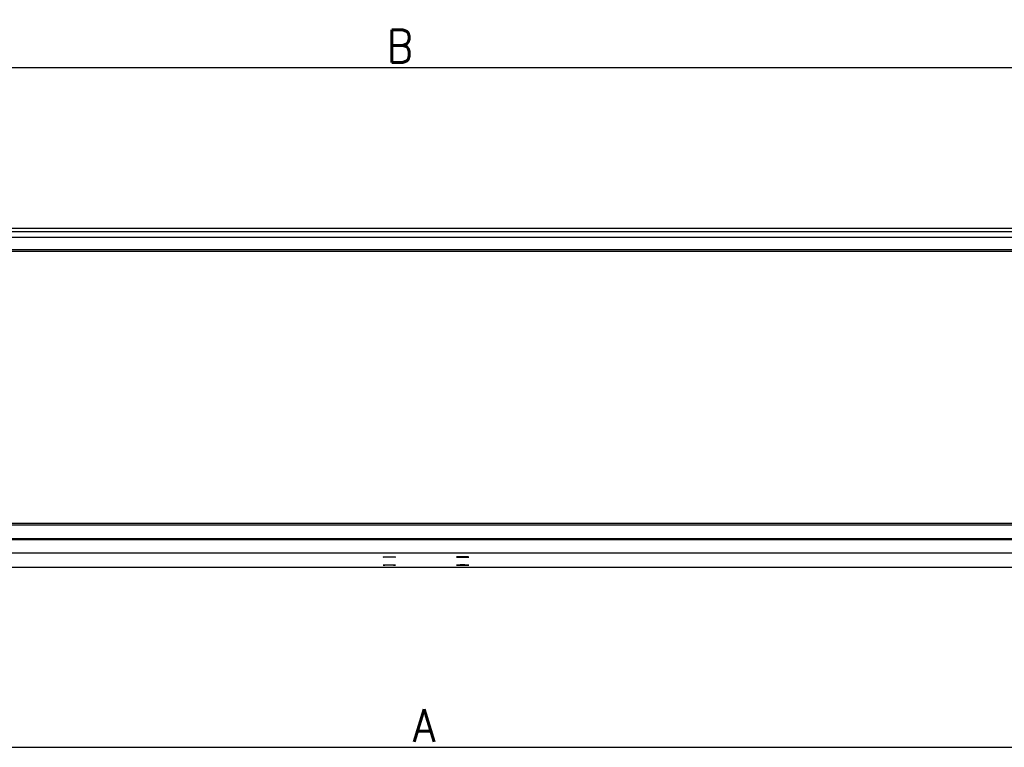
# Model space of a CAD drawing. Header units: inches. Extents: x 2294 to 4489, y 2818 to 4211.
# Tile 15 of 27: x 2983 to 3346, y 2841 to 3109. Entities that reach past the tile are written whole.
import ezdxf

# ---------------------------------------------------------------- set-up
doc = ezdxf.new("R2010")
doc.units = ezdxf.units.IN
doc.layers.add('1', color=7, linetype='Continuous')
doc.styles.add('CONVERTER_11', font='txt.shx', dxfattribs={"width": 0.9})
doc.dimstyles.new('ME10_DIM_11', dxfattribs={"dimtxt": 12, "dimasz": 12, "dimexe": 2, "dimexo": 1.5, "dimgap": 2, "dimtad": 1, "dimdsep": 46, "dimtxsty": 'CONVERTER_11', "dimsah": 1, "dimcen": 0.09, "dimclrd": 2, "dimclre": 2, "dimclrt": 2, "dimadec": 0, "dimazin": 0, "dimtfac": 1, "dimtdec": 4, "dimtofl": 0, "dimtmove": 0, "dimatfit": 0, "dimfxl": 0, "dimtolj": 1, "dimtzin": 0, "dimarcsym": 0})
doc.dimstyles.new('ME10_DIM_20', dxfattribs={"dimtxt": 12, "dimasz": 12, "dimexe": 2, "dimexo": 1.5, "dimgap": 2, "dimtad": 1, "dimdsep": 46, "dimtxsty": 'CONVERTER_11', "dimsah": 1, "dimcen": 0.09, "dimclrd": 2, "dimclre": 2, "dimclrt": 2, "dimadec": 0, "dimazin": 0, "dimtfac": 1, "dimtdec": 4, "dimtofl": 0, "dimtmove": 0, "dimatfit": 0, "dimfxl": 0, "dimtolj": 1, "dimtzin": 0, "dimarcsym": 0})

# ---------------------------------------------------------------- blocks, each defined once
blk = doc.blocks.new('*D3')
at = {"layer": '1', "color": 2, "linetype": 'Continuous'}
for p, q in [((2780.05, 3004.41), (2780.05, 3093.33)), ((3485.05, 3091.33), (2780.05, 3091.33)), ((3485.05, 3004.41), (3485.05, 3093.33))]:
    blk.add_line(p, q, dxfattribs=at)
at = {"layer": '1', "color": 2}
for points in [[(2792.05, 3092.91), (2792.05, 3089.75), (2780.05, 3091.33)], [(3473.05, 3089.75), (3473.05, 3092.91), (3485.05, 3091.33)]]:
    blk.add_solid(points, dxfattribs=at)
at = {"layer": '1', "color": 2, "insert": (3118.07, 3093.33), "char_height": 12, "attachment_point": 7, "rotation": 0.0001, "line_spacing_factor": 0.60024, "style": 'CONVERTER_11'}
blk.add_mtext('B', dxfattribs=at)
blk = doc.blocks.new('*D12')
at = {"layer": '1', "color": 2, "linetype": 'Continuous'}
for p, q in [((2744.55, 2917.61), (2744.55, 2839.08)), ((3520.55, 2917.61), (3520.55, 2839.08)), ((2744.55, 2841.08), (3520.55, 2841.08))]:
    blk.add_line(p, q, dxfattribs=at)
at = {"layer": '1', "color": 2}
for points in [[(2756.55, 2842.66), (2756.55, 2839.5), (2744.55, 2841.08)], [(3508.55, 2839.5), (3508.55, 2842.66), (3520.55, 2841.08)]]:
    blk.add_solid(points, dxfattribs=at)
at = {"layer": '1', "color": 2, "insert": (3127.75, 2843.08), "char_height": 12, "attachment_point": 7, "rotation": 0.0001, "line_spacing_factor": 0.60024, "style": 'CONVERTER_11'}
blk.add_mtext('A', dxfattribs=at)
blk = doc.blocks.new('SL')
at = {"color": 7, "linetype": 'Continuous'}
for p, q in [((3485.052, 3032.206), (2780.052, 3032.206)), ((3485.052, 3030.906), (2780.052, 3030.906)), ((3485.052, 3028.906), (2780.052, 3028.906)), ((2780.052, 3024.406), (3485.052, 3024.406)), ((3436.052, 3023.656), (2850.052, 3023.656)), ((2850.052, 2923.656), (3436.052, 2923.656)), ((3472.583, 2922.906), (2798.521, 2922.906)), ((3472.583, 2917.906), (2798.521, 2917.906)), ((3116.802, 2911.165), (3116.973, 2911.18)), ((3116.973, 2911.15), (3116.802, 2911.165)), ((3116.973, 2911.18), (3117.461, 2911.193)), ((3117.461, 2911.138), (3116.973, 2911.15)), ((3117.461, 2911.193), (3118.191, 2911.202)), ((3119.052, 2911.126), (3117.461, 2911.138)), ((3118.191, 2911.202), (3119.913, 2911.202)), ((3120.643, 2911.138), (3119.052, 2911.126)), ((3119.913, 2911.202), (3120.643, 2911.193)), ((3120.643, 2911.193), (3121.131, 2911.18)), ((3121.131, 2911.15), (3120.643, 2911.138)), ((3121.131, 2911.18), (3121.302, 2911.165)), ((3121.302, 2911.165), (3121.131, 2911.15)), ((3143.973, 2911.18), (3143.802, 2911.165)), ((3143.802, 2911.165), (3143.973, 2911.15)), ((3144.461, 2911.193), (3143.973, 2911.18)), ((3143.973, 2911.15), (3144.461, 2911.138)), ((3145.191, 2911.202), (3144.461, 2911.193)), ((3144.461, 2911.138), (3146.052, 2911.126)), ((3146.913, 2911.202), (3145.191, 2911.202)), ((3146.052, 2911.126), (3147.643, 2911.138)), ((3147.643, 2911.193), (3146.913, 2911.202)), ((3148.131, 2911.18), (3147.643, 2911.193)), ((3147.643, 2911.138), (3148.131, 2911.15)), ((3148.302, 2911.165), (3148.131, 2911.18)), ((3148.131, 2911.15), (3148.302, 2911.165)), ((2692.288, 2907.406), (3572.816, 2907.406)), ((3116.802, 2908.198), (3116.973, 2908.213)), ((3116.973, 2908.183), (3116.802, 2908.198)), ((3116.973, 2908.213), (3117.461, 2908.226)), ((3117.461, 2908.17), (3116.973, 2908.183)), ((3117.461, 2908.226), (3118.191, 2908.234)), ((3119.052, 2908.159), (3117.461, 2908.17)), ((3118.191, 2908.234), (3119.913, 2908.234)), ((3120.643, 2908.17), (3119.052, 2908.159)), ((3119.913, 2908.234), (3120.643, 2908.226)), ((3120.643, 2908.226), (3121.131, 2908.213)), ((3121.131, 2908.183), (3120.643, 2908.17)), ((3121.131, 2908.213), (3121.302, 2908.198)), ((3121.302, 2908.198), (3121.131, 2908.183)), ((3143.973, 2908.213), (3143.802, 2908.198)), ((3143.802, 2908.198), (3143.973, 2908.183)), ((3144.461, 2908.226), (3143.973, 2908.213)), ((3143.973, 2908.183), (3144.461, 2908.17)), ((3145.191, 2908.234), (3144.461, 2908.226)), ((3144.461, 2908.17), (3146.052, 2908.159)), ((3146.913, 2908.234), (3145.191, 2908.234)), ((3146.052, 2908.159), (3147.643, 2908.17)), ((3147.643, 2908.226), (3146.913, 2908.234)), ((3148.131, 2908.213), (3147.643, 2908.226)), ((3147.643, 2908.17), (3148.131, 2908.183)), ((3148.302, 2908.198), (3148.131, 2908.213)), ((3148.131, 2908.183), (3148.302, 2908.198))]:
    blk.add_line(p, q, dxfattribs=at)
at = {"color": 124, "linetype": 'Continuous'}
for p, q in [((3482.759, 2917.498), (2782.345, 2917.498)), ((3482.845, 2912.541), (2782.259, 2912.541))]:
    blk.add_line(p, q, dxfattribs=at)
at = {"layer": '1'}
for base, p1, p2, text, dimstyle, picture, middle in [((3485.052, 3091.33), (2780.052, 3002.906), (3485.052, 3002.906), 'B', 'ME10_DIM_11', '*D3', (3121.969, 3099.33)), ((2744.552, 2841.079), (3520.552, 2919.106), (2744.552, 2919.106), 'A', 'ME10_DIM_20', '*D12', (3132.552, 2849.079))]:
    dim = blk.add_linear_dim(base=base, p1=p1, p2=p2, text=text, dimstyle=dimstyle, dxfattribs=at)
    dim.commit()
    dim.dimension.update_dxf_attribs({"geometry": picture, "text_midpoint": middle, "text_rotation": 0.00014})

msp = doc.modelspace()

# ---------------------------------------------------------------- block references
msp.add_blockref('SL', (0, 0))

doc.saveas('drawing.dxf')
